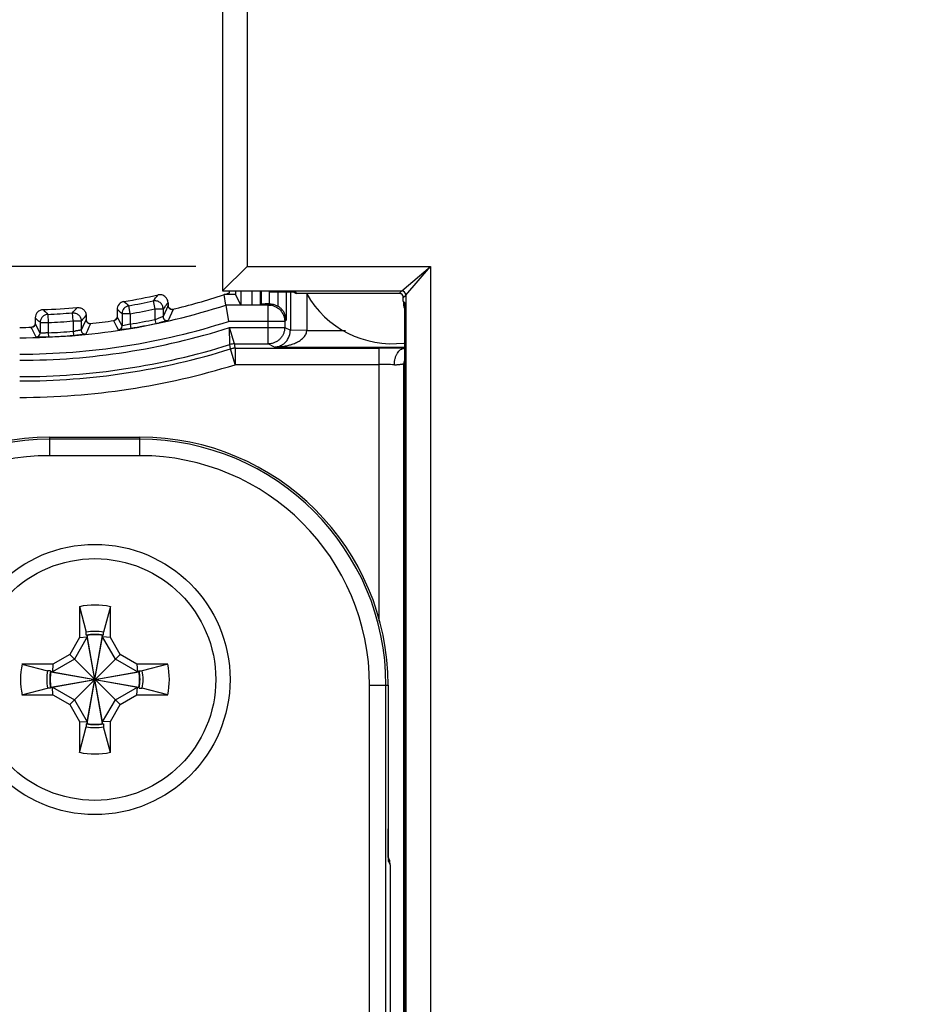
# Model space of a CAD drawing. Header units: inches. Extents: x 0 to 22, y 0 to 17.
# Tile 18 of 33: x 8.7 to 9.8, y 11.4 to 12.6. Entities that reach past the tile are written whole.
import ezdxf

# ---------------------------------------------------------------- set-up
doc = ezdxf.new("R2010")
doc.units = ezdxf.units.IN
doc.header["$LTSCALE"] = 1.21
doc.header["$MEASUREMENT"] = 0
doc.layers.get('0').update_dxf_attribs({"linetype": 'CONTINUOUS'})
for name, color, linetype in [('02___PRT_ALL_AXES', 7, 'CONTINUOUS'), ('06___PRT_ALL_SURFS', 7, 'CONTINUOUS'), ('DIMENSIONS', 7, 'CONTINUOUS')]:
    doc.layers.add(name, color=color, linetype=linetype)
doc.styles.get("Standard").update_dxf_attribs({"font": 'txt', "width": 0.8})
doc.dimstyles.new('DIMSTYLE_1', dxfattribs={"dimtxt": 0.125, "dimasz": 0.18, "dimexe": 0.125, "dimexo": 0.0625, "dimgap": 0.0625, "dimtad": 0, "dimtih": 1, "dimtoh": 1, "dimzin": 4, "dimdsep": 46, "dimtxsty": 'STANDARD', "dimblk": '_FILLED', "dimblk1": '_FILLED', "dimblk2": '_FILLED', "dimcen": 0.09, "dimadec": 0, "dimazin": 0, "dimtp": 0.001, "dimtm": 0.001, "dimtfac": 1, "dimtofl": 0, "dimtmove": 0, "dimatfit": 3, "dimldrblk": '_FILLED', "dimfxl": 1, "dimtolj": 1, "dimtzin": 4, "dimarcsym": 0})

# ---------------------------------------------------------------- blocks, each defined once
blk = doc.blocks.new('_FILLED')
at = {"color": 0, "linetype": 'BYBLOCK'}
blk.add_solid([(0, 0), (-1, 0.1736), (-1, -0.1736)], dxfattribs=at)
blk = doc.blocks.new('*D0')
at = {"layer": 'DIMENSIONS', "color": 2, "linetype": 'CONTINUOUS'}
for p, q in [((8.9475, 12.2963), (6.2586, 12.2963)), ((6.3836, 12.2963), (6.3836, 10.3668)), ((6.3836, 8.1873), (6.3836, 10.1168)), ((8.9475, 8.1873), (6.2586, 8.1873))]:
    blk.add_line(p, q, dxfattribs=at)
at = {"layer": 'DIMENSIONS', "color": 2, "linetype": 'CONTINUOUS', "xscale": 0.18, "yscale": 0.18, "zscale": 0.18}
for p, rotation in [((6.3836, 12.2963), 90), ((6.3836, 8.1873), 270)]:
    blk.add_blockref('_FILLED', p, dxfattribs=dict(at, rotation=rotation))
at = {"layer": 'DIMENSIONS', "color": 2, "linetype": 'CONTINUOUS', "insert": (6.3836, 10.3043), "char_height": 0.125, "width": 1.225, "attachment_point": 2, "line_spacing_factor": 0.9}
blk.add_mtext('4.11{\\Ftxt.shx;\\W1.000000;\\H0.125000; }[104.4]', dxfattribs=at)
blk = doc.blocks.new('*D3')
at = {"layer": 'DIMENSIONS', "color": 2, "linetype": 'CONTINUOUS'}
for p, q in [((7.8836, 10.3043), (7.8836, 14.2328)), ((13.4104, 12.5118), (13.4104, 14.2328)), ((7.8836, 14.1078), (9.872, 14.1078)), ((13.4104, 14.1078), (11.422, 14.1078))]:
    blk.add_line(p, q, dxfattribs=at)
at = {"layer": 'DIMENSIONS', "color": 2, "linetype": 'CONTINUOUS', "xscale": 0.18, "yscale": 0.18, "zscale": 0.18, "rotation": 180}
blk.add_blockref('_FILLED', (7.8836, 14.1078), dxfattribs=at)
at = {"layer": 'DIMENSIONS', "color": 2, "linetype": 'CONTINUOUS', "xscale": 0.18, "yscale": 0.18, "zscale": 0.18}
blk.add_blockref('_FILLED', (13.4104, 14.1078), dxfattribs=at)
at = {"layer": 'DIMENSIONS', "color": 2, "linetype": 'CONTINUOUS', "insert": (10.647, 14.1703), "char_height": 0.125, "width": 1.425, "attachment_point": 2, "line_spacing_factor": 0.9}
blk.add_mtext('(5.53{\\Ftxt.shx;\\W1.000000;\\H0.125000; }[140.4])', dxfattribs=at)

msp = doc.modelspace()

# ---------------------------------------------------------------- linework, layer by layer
at = {"color": 7, "linetype": 'CONTINUOUS'}
for p, q in [((8.98, 12.7828), (8.98, 12.2663)), ((9.01, 12.7828), (9.01, 12.2963)), ((8.98, 12.2663), (9.01, 12.2963)), ((9.01, 12.2963), (9.2338, 12.2963)), ((9.1988, 12.2663), (9.2338, 12.2963)), ((9.2038, 12.2613), (9.2338, 12.2963)), ((9.2338, 12.2963), (9.2338, 8.1873)), ((8.98, 12.2663), (9.1988, 12.2663)), ((8.9887, 12.2639), (8.9887, 12.2661)), ((8.9961, 12.2661), (8.9961, 12.2618)), ((9.0023, 12.2661), (9.0023, 12.2494)), ((9.0164, 12.2494), (9.0164, 12.2661)), ((9.0264, 12.2496), (9.0264, 12.2661)), ((9.0271, 12.2661), (9.0271, 12.2503)), ((9.0371, 12.2661), (9.0371, 12.2505)), ((9.0471, 12.2651), (9.0693, 12.2651)), ((9.0476, 12.2651), (9.0476, 12.2477)), ((9.0576, 12.2651), (9.0576, 12.2307)), ((9.0629, 12.2648), (9.0629, 12.2182)), ((9.0675, 12.2648), (9.0672, 12.2651)), ((9.0675, 12.2648), (9.0675, 12.2648)), ((9.0675, 12.2648), (9.0689, 12.2638)), ((9.0675, 12.2648), (9.0687, 12.2639)), ((9.071, 12.2633), (9.0693, 12.2651)), ((9.1958, 12.2633), (9.1988, 12.2663)), ((8.8955, 12.254), (8.8976, 12.2442)), ((8.9814, 12.2615), (8.9823, 12.2618)), ((8.9843, 12.2491), (8.9823, 12.2618)), ((8.9961, 12.2618), (8.9823, 12.2618)), ((9.0023, 12.2494), (8.9961, 12.2618)), ((9.0689, 12.2638), (9.071, 12.2633)), ((9.071, 12.2633), (9.071, 12.2633)), ((9.1958, 12.2633), (9.071, 12.2633)), ((9.0829, 12.2633), (9.0829, 12.2178)), ((9.2008, 12.2583), (9.2038, 12.2613)), ((9.2008, 12.2537), (9.2008, 12.2583)), ((9.2008, 12.2537), (9.2022, 12.2523)), ((9.2022, 12.2523), (9.2022, 8.2313)), ((9.2022, 12.2523), (9.2022, 12.2517)), ((9.2038, 12.2613), (9.2038, 8.2223)), ((8.8514, 12.2435), (8.8514, 12.2348)), ((8.8534, 12.2418), (8.8514, 12.2435)), ((8.8554, 12.2401), (8.8534, 12.2418)), ((8.8674, 12.2384), (8.8657, 12.2483)), ((8.8976, 12.2442), (8.8976, 12.2314)), ((8.9076, 12.2442), (8.8976, 12.2442)), ((8.9096, 12.2467), (8.9076, 12.2442)), ((8.9076, 12.2442), (8.9076, 12.235)), ((8.9116, 12.2441), (8.9096, 12.2395)), ((8.9136, 12.2487), (8.9116, 12.2441)), ((8.9136, 12.2517), (8.9136, 12.2487)), ((8.9143, 12.2461), (8.9136, 12.2487)), ((8.9198, 12.2438), (8.9177, 12.2393)), ((8.9193, 12.2438), (8.9198, 12.2438)), ((9.036, 12.2491), (8.9843, 12.2491)), ((8.9843, 12.2491), (8.9875, 12.2291)), ((9.0023, 12.2494), (9.0164, 12.2494)), ((9.0271, 12.2503), (9.0264, 12.2496)), ((9.0322, 12.2505), (9.0271, 12.2503)), ((9.036, 12.2491), (9.0374, 12.2505)), ((9.036, 12.2016), (9.036, 12.2491)), ((9.036, 12.2491), (9.0397, 12.2487)), ((8.7514, 12.2334), (8.7514, 12.2267)), ((8.7554, 12.2296), (8.7565, 12.2285)), ((8.767, 12.2376), (8.7674, 12.2277)), ((8.7976, 12.2296), (8.7968, 12.2395)), ((8.7976, 12.2296), (8.7976, 12.217)), ((8.7976, 12.2296), (8.8076, 12.2296)), ((8.8076, 12.2296), (8.8076, 12.2186)), ((8.8136, 12.2313), (8.8096, 12.2228)), ((8.8116, 12.2339), (8.8136, 12.2361)), ((8.8136, 12.2361), (8.8136, 12.2313)), ((8.8143, 12.2288), (8.8136, 12.2313)), ((8.8471, 12.2299), (8.8479, 12.2301)), ((8.8477, 12.2289), (8.8471, 12.2299)), ((8.8512, 12.2224), (8.8477, 12.2288)), ((8.8505, 12.2319), (8.8492, 12.2307)), ((8.8514, 12.2348), (8.851, 12.2329)), ((8.8526, 12.2326), (8.8514, 12.2348)), ((8.853, 12.2318), (8.8526, 12.2326)), ((8.8534, 12.2311), (8.8531, 12.2317)), ((8.8535, 12.231), (8.8534, 12.2311)), ((8.8554, 12.2273), (8.8535, 12.231)), ((8.8574, 12.2384), (8.8554, 12.2401)), ((8.8574, 12.2384), (8.8574, 12.2236)), ((8.8674, 12.2384), (8.8574, 12.2384)), ((8.8674, 12.2384), (8.8674, 12.2257)), ((8.8976, 12.2314), (8.8986, 12.2265)), ((8.9076, 12.235), (8.9003, 12.2323)), ((8.9134, 12.23), (8.9027, 12.2274)), ((8.9091, 12.2385), (8.9076, 12.235)), ((8.9096, 12.2395), (8.9091, 12.2385)), ((8.9137, 12.2301), (8.9134, 12.23)), ((8.9145, 12.2319), (8.9137, 12.2301)), ((8.9157, 12.2347), (8.9145, 12.2319)), ((8.9177, 12.2393), (8.9157, 12.2347)), ((9.056, 12.2291), (8.9875, 12.2291)), ((9.0576, 12.2307), (9.056, 12.2291)), ((9.056, 12.2295), (9.056, 12.2291)), ((9.056, 12.2291), (9.056, 12.2216)), ((8.7465, 12.2217), (8.7473, 12.2218)), ((8.7472, 12.2204), (8.7465, 12.2217)), ((8.7475, 12.2219), (8.7472, 12.2218)), ((8.7485, 12.2178), (8.7472, 12.2204)), ((8.7505, 12.2138), (8.7485, 12.2178)), ((8.7514, 12.2267), (8.7514, 12.2267)), ((8.7525, 12.2245), (8.7514, 12.2267)), ((8.7531, 12.2234), (8.7525, 12.2245)), ((8.7574, 12.2149), (8.7531, 12.2234)), ((8.7574, 12.2277), (8.7574, 12.2149)), ((8.7574, 12.2277), (8.7674, 12.2277)), ((8.7674, 12.2277), (8.7674, 12.2151)), ((8.7976, 12.217), (8.798, 12.212)), ((8.8094, 12.2224), (8.8076, 12.2186)), ((8.8096, 12.2228), (8.8094, 12.2224)), ((8.8151, 12.2179), (8.814, 12.2155)), ((8.8171, 12.2221), (8.8151, 12.2179)), ((8.8191, 12.2263), (8.8171, 12.2221)), ((8.8187, 12.2263), (8.8191, 12.2263)), ((8.8532, 12.2186), (8.8512, 12.2224)), ((8.8533, 12.2186), (8.8532, 12.2186)), ((8.8538, 12.2186), (8.8533, 12.2186)), ((8.8605, 12.2195), (8.8538, 12.2186)), ((8.8574, 12.2236), (8.8554, 12.2273)), ((8.8578, 12.2236), (8.8574, 12.2236)), ((8.8674, 12.2257), (8.8578, 12.2236)), ((8.8674, 12.2257), (8.8682, 12.2208)), ((8.8682, 12.2208), (8.8675, 12.2207)), ((8.9887, 12.2216), (9.056, 12.2216)), ((8.9889, 12.2007), (8.9887, 12.2216)), ((8.9948, 12.2016), (8.9887, 12.2216)), ((9.056, 12.2216), (9.0629, 12.2182)), ((9.0829, 12.2178), (9.0629, 12.2182)), ((9.0829, 12.2178), (9.1302, 12.2178)), ((8.7525, 12.2099), (8.7505, 12.2138)), ((8.7531, 12.2098), (8.7525, 12.2099)), ((8.7676, 12.2101), (8.7531, 12.2098)), ((8.7674, 12.2151), (8.7676, 12.2101)), ((8.8128, 12.2135), (8.8021, 12.2124)), ((8.8131, 12.2136), (8.8128, 12.2135)), ((8.814, 12.2155), (8.8131, 12.2136)), ((8.9897, 12.1954), (8.9889, 12.2007)), ((8.9956, 12.1763), (8.9897, 12.1954)), ((8.9948, 12.2016), (9.036, 12.2016)), ((8.9951, 12.1999), (8.9948, 12.2016)), ((8.9956, 12.1963), (8.9951, 12.1999)), ((8.9956, 12.1963), (8.9956, 12.1763)), ((8.9956, 12.1963), (9.1713, 12.1963)), ((9.0436, 12.1978), (9.036, 12.2016)), ((9.0436, 12.1978), (9.2023, 12.1978)), ((9.1713, 11.8629), (9.1713, 12.1963)), ((8.9954, 12.1763), (9.1713, 12.1763)), ((9.2013, 8.3209), (9.2013, 12.1773)), ((8.7693, 12.0651), (8.7693, 12.0877)), ((8.7693, 12.0877), (8.8793, 12.0877)), ((8.8793, 12.0851), (8.7693, 12.0851)), ((8.8793, 12.0651), (8.8793, 12.0877)), ((8.8793, 12.0651), (8.7693, 12.0651)), ((8.8054, 11.8808), (8.8054, 11.843)), ((8.8054, 11.8808), (8.8138, 11.8496)), ((8.8432, 11.8808), (8.8348, 11.8496)), ((8.8432, 11.843), (8.8432, 11.8808)), ((8.8149, 11.8437), (8.7993, 11.8168)), ((8.8054, 11.843), (8.8149, 11.8437)), ((8.8138, 11.8459), (8.8138, 11.8496)), ((8.8147, 11.8461), (8.8149, 11.8455)), ((8.8149, 11.8455), (8.8149, 11.8437)), ((8.8149, 11.7381), (8.8337, 11.8455)), ((8.8337, 11.7381), (8.8149, 11.8455)), ((8.8149, 11.7399), (8.8337, 11.8437)), ((8.8337, 11.7399), (8.8149, 11.8437)), ((8.8339, 11.8461), (8.8337, 11.8455)), ((8.8337, 11.8437), (8.8337, 11.8455)), ((8.8493, 11.8168), (8.8337, 11.8437)), ((8.8432, 11.843), (8.8337, 11.8437)), ((8.8348, 11.8459), (8.8348, 11.8496)), ((8.8054, 11.843), (8.7936, 11.8225)), ((8.855, 11.8225), (8.8432, 11.843)), ((8.7936, 11.8225), (8.7731, 11.8107)), ((8.7936, 11.7611), (8.855, 11.8225)), ((8.855, 11.7611), (8.7936, 11.8225)), ((8.8755, 11.8107), (8.855, 11.8225)), ((8.7353, 11.8107), (8.7665, 11.8023)), ((8.7731, 11.8107), (8.7353, 11.8107)), ((8.7993, 11.8168), (8.7724, 11.8012)), ((8.7731, 11.8107), (8.7724, 11.8012)), ((8.8762, 11.8012), (8.8493, 11.8168)), ((8.8755, 11.8107), (8.8762, 11.8012)), ((8.9133, 11.8107), (8.8755, 11.8107)), ((8.9133, 11.8107), (8.8821, 11.8023)), ((8.7702, 11.8023), (8.7665, 11.8023)), ((8.77, 11.8014), (8.7706, 11.8012)), ((8.7706, 11.8012), (8.878, 11.7824)), ((8.7724, 11.8012), (8.7706, 11.8012)), ((8.7706, 11.7824), (8.878, 11.8012)), ((8.7724, 11.8012), (8.8762, 11.7824)), ((8.7724, 11.7824), (8.8762, 11.8012)), ((8.878, 11.8012), (8.8762, 11.8012)), ((8.8786, 11.8014), (8.878, 11.8012)), ((8.8784, 11.8023), (8.8821, 11.8023)), ((9.1596, 8.6988), (9.1596, 11.7848)), ((9.1596, 11.7848), (9.1822, 11.7848)), ((9.1796, 8.6988), (9.1796, 11.7848)), ((9.1822, 11.7848), (9.1822, 11.6094)), ((8.7353, 11.7729), (8.7665, 11.7813)), ((8.7353, 11.7729), (8.7731, 11.7729)), ((8.7702, 11.7813), (8.7665, 11.7813)), ((8.77, 11.7822), (8.7706, 11.7824)), ((8.7706, 11.7824), (8.7724, 11.7824)), ((8.7731, 11.7729), (8.7724, 11.7824)), ((8.7724, 11.7824), (8.7993, 11.7668)), ((8.7731, 11.7729), (8.7936, 11.7611)), ((8.8493, 11.7668), (8.8762, 11.7824)), ((8.855, 11.7611), (8.8755, 11.7729)), ((8.8755, 11.7729), (8.8762, 11.7824)), ((8.8755, 11.7729), (8.9133, 11.7729)), ((8.8762, 11.7824), (8.878, 11.7824)), ((8.8786, 11.7822), (8.878, 11.7824)), ((8.8784, 11.7813), (8.8821, 11.7813)), ((8.9133, 11.7729), (8.8821, 11.7813)), ((8.7936, 11.7611), (8.8054, 11.7406)), ((8.7993, 11.7668), (8.8149, 11.7399)), ((8.8337, 11.7399), (8.8493, 11.7668)), ((8.8432, 11.7406), (8.855, 11.7611)), ((8.8054, 11.7406), (8.8054, 11.7028)), ((8.8054, 11.7406), (8.8149, 11.7399)), ((8.8138, 11.7377), (8.8138, 11.734)), ((8.8147, 11.7375), (8.8149, 11.7381)), ((8.8149, 11.7399), (8.8149, 11.7381)), ((8.8432, 11.7406), (8.8337, 11.7399)), ((8.8337, 11.7381), (8.8337, 11.7399)), ((8.8339, 11.7375), (8.8337, 11.7381)), ((8.8348, 11.7377), (8.8348, 11.734)), ((8.8432, 11.7028), (8.8432, 11.7406)), ((8.8054, 11.7028), (8.8138, 11.734)), ((8.8432, 11.7028), (8.8348, 11.734)), ((9.1822, 11.6094), (9.1822, 11.6094)), ((9.1822, 11.6094), (9.1822, 11.6067)), ((9.1824, 11.5816), (9.1823, 11.5846)), ((9.1825, 11.5747), (9.1825, 11.5767)), ((9.1825, 11.5752), (9.1825, 11.5746)), ((9.1825, 11.5747), (9.1827, 11.5744)), ((9.1825, 11.5746), (9.1828, 11.5694)), ((9.1827, 11.5719), (9.1826, 11.5724)), ((9.1828, 11.5694), (9.1848, 11.5655)), ((9.1848, 11.5655), (9.1848, 8.9181))]:
    msp.add_line(p, q, dxfattribs=at)
for points in [[(8.9188, 12.2437), (8.9177, 12.2438), (8.9161, 12.2444), (8.9143, 12.2461)], [(8.919, 12.2437), (8.919, 12.2437), (8.9188, 12.2437)], [(8.8182, 12.2263), (8.8173, 12.2265), (8.8158, 12.2272), (8.8143, 12.2288)], [(8.8492, 12.2307), (8.8481, 12.2301), (8.8479, 12.2301)], [(8.8514, 12.2348), (8.8513, 12.2336), (8.8505, 12.2319)], [(8.7496, 12.2229), (8.7484, 12.2222), (8.7475, 12.2219)], [(8.7514, 12.2267), (8.7513, 12.2257), (8.7507, 12.2241), (8.7496, 12.2229)], [(8.8183, 12.2263), (8.8184, 12.2263), (8.8182, 12.2263)], [(9.1823, 11.5846), (9.1822, 11.5915), (9.1822, 11.5955), (9.1822, 11.5997), (9.1822, 11.6042), (9.1822, 11.6094)], [(9.1825, 11.5767), (9.1824, 11.579), (9.1824, 11.5816)], [(9.1826, 11.5724), (9.1826, 11.5734), (9.1825, 11.5747)]]:
    msp.add_lwpolyline(points, dxfattribs=at)
msp.add_circle((8.8243, 11.7918), 0.1476, dxfattribs=at)
for centre, radius, start, end in [((9.1988, 12.2613), 0.005, 0.0374, 89.9626), ((8.8614, 12.2435), 0.01, 99.4205, 179.9839), ((8.7325, 13.0218), 0.7789, 279.4044, 282.5253), ((10.4247, 14.0755), 2.4019, 229.3423, 229.5289), ((8.7325, 13.0218), 0.7849, 279.7716, 281.9864), ((7.3321, 13.5044), 2.0019, 321.348, 321.6197), ((8.7325, 13.0219), 0.8001, 283.4763, 288.1262), ((8.7325, 13.0218), 0.8, 288.1949, 288.6798), ((9.1958, 12.2583), 0.00498, 29.9516, 60.0485), ((9.2299, 12.2532), 0.0291, 179.1491, 187.3745), ((8.7325, 13.0218), 0.8127, 270, 288.0508), ((8.7325, 13.0218), 0.7789, 272.1, 275.1701), ((10.3254, 13.8457), 2.2393, 225.685, 225.8967), ((7.2329, 13.6621), 2.1141, 317.7098, 317.9489), ((8.8674, 12.2384), 0.01, 99.7875, 179.9841), ((8.7325, 13.0218), 0.7949, 279.7716, 281.9864), ((7.3308, 13.5214), 2.0292, 321.0822, 321.2626), ((9.0374, 11.6925), 0.558, 89.9959, 90.5338), ((9.0358, 12.2285), 0.0206, 69.8308, 79.1905), ((9.2297, 12.2532), 0.0289, 187.3753, 195.1006), ((8.7325, 13.0218), 0.8327, 270, 287.831), ((10.3352, 13.8764), 2.2821, 226.0501, 226.1896), ((8.7325, 13.0218), 0.7849, 272.5173, 274.6966), ((8.7325, 13.0218), 0.7949, 272.5173, 274.6966), ((7.2238, 13.6886), 2.1534, 317.3482, 317.5055), ((8.7327, 13.0201), 0.7983, 276.153, 278.2929), ((8.8464, 12.2348), 0.00498, 305.4323, 337.9595), ((8.7325, 13.0218), 0.8074, 279.6185, 281.7977), ((8.8375, 12.4232), 0.201, 287.3943, 288.2108), ((8.7325, 13.0215), 0.7997, 269.9993, 271.0557), ((8.7325, 13.0218), 0.8402, 270, 287.7509), ((8.7464, 12.2267), 0.00498, 300.6057, 333.3367), ((8.7325, 13.0218), 0.8074, 272.4782, 274.6235), ((8.7753, 12.4005), 0.1849, 276.9142, 277.7666), ((8.8126, 12.2186), 0.005, 180.036, 275.6647), ((8.8524, 12.2236), 0.005, 278.5599, 359.9755), ((8.8011, 12.6167), 0.4015, 278.5053, 279.5294), ((8.7325, 13.0218), 0.8124, 279.6185, 281.7977), ((8.812, 12.6414), 0.4239, 281.7967, 282.3662), ((9.0421, 12.2182), 0.0208, 351.7898, 355.1927), ((9.0421, 12.2182), 0.0208, 355.1968, 359.9869), ((8.7524, 12.2149), 0.005, 271.4362, 359.9703), ((8.7325, 13.0218), 0.8124, 272.4782, 274.6235), ((8.7645, 12.626), 0.4153, 274.6219, 275.1925), ((9.0421, 12.2182), 0.0208, 327.1146, 351.8077), ((8.7325, 13.0218), 0.8602, 270, 287.3397), ((8.7325, 13.0218), 0.8655, 270, 287.2873), ((8.9948, 12.1816), 0.02, 89.9978, 107.3393), ((8.9956, 12.1763), 0.02, 99.7335, 107.2823), ((8.9956, 12.1763), 0.02, 95.7626, 99.7287), ((8.9956, 12.1763), 0.02, 90.1512, 95.7607), ((9.046, 12.2586), 0.0605, 282.0007, 286.603), ((9.1714, 6.7571), 5.4392, 89.7733, 90.0002), ((9.1787, 8.725), 3.4713, 89.6114, 89.7668), ((9.2211, 12.1773), 0.0198, 169.052, 179.963), ((8.7325, 13.0218), 0.8855, 270, 287.2713), ((9.1717, 10.4005), 1.7758, 89.4112, 90.0107), ((8.7693, 11.7848), 0.3029, 90, 180), ((8.7693, 11.7848), 0.3003, 90, 180), ((8.8793, 11.7848), 0.3029, 0, 90), ((8.8793, 11.7848), 0.3003, 0, 90), ((8.7693, 11.7848), 0.2803, 90, 180), ((8.8793, 11.7848), 0.2803, 0, 90), ((8.8243, 11.7918), 0.0909, 78.007, 101.993), ((8.8243, 11.7921), 0.0585, 79.606, 100.394), ((8.8243, 11.7918), 0.0551, 78.9667, 101.0333), ((8.8243, 11.7918), 0.0546, 80.0284, 99.9716), ((8.8243, 11.7918), 0.0909, 168.007, 191.993), ((8.8243, 11.7918), 0.0909, 348.007, 11.993), ((8.824, 11.7918), 0.0585, 169.606, 190.394), ((8.8243, 11.7918), 0.0551, 168.9667, 191.0333), ((8.8243, 11.7918), 0.0546, 170.0284, 189.9716), ((8.8243, 11.7918), 0.0546, 350.0284, 9.9716), ((8.8243, 11.7918), 0.0551, 348.9667, 11.0333), ((8.8246, 11.7918), 0.0585, 349.606, 10.394), ((8.8243, 11.7918), 0.0551, 258.9667, 281.0333), ((8.8243, 11.7918), 0.0546, 260.0284, 279.9716), ((8.8243, 11.7915), 0.0585, 259.606, 280.394), ((8.8243, 11.7918), 0.0909, 258.007, 281.993), ((11.5082, 11.6095), 2.326, 180.0681, 180.1948), ((11.2374, 11.6086), 2.0552, 180.1959, 180.3211), ((11.0003, 11.6073), 1.8181, 180.3215, 180.5103), ((10.7043, 11.6047), 1.5221, 180.5143, 180.6291), ((10.4194, 11.6016), 1.2372, 180.6288, 180.836), ((10.1288, 11.5975), 0.9465, 180.8436, 180.9627), ((9.9458, 11.5944), 0.7636, 180.9638, 181.1387), ((9.7845, 11.5913), 0.6022, 181.1434, 181.284), ((9.6214, 11.5876), 0.4391, 181.2813, 181.6153), ((9.1649, 11.5655), 0.0199, 18.0652, 26.3245), ((9.163, 11.5694), 0.0199, 359.9949, 7.1365), ((9.1647, 11.5655), 0.0201, 0.0043, 18.0325)]:
    msp.add_arc(centre, radius, start, end, dxfattribs=at)
for centre, start_param, end_param in [((9.0471, 12.2652), -3.124139, -1.570796), ((9.0164, 12.2496), -1.570796, -0.017453)]:
    msp.add_ellipse(centre, major_axis=(0.01, 0), ratio=0.017455, start_param=start_param, end_param=end_param, dxfattribs=at)
for points, knots in [([(8.9076, 12.2442), (8.9076, 12.2457), (8.9071, 12.2479), (8.9055, 12.2505), (8.9039, 12.2521), (8.902, 12.2533), (8.8993, 12.2543), (8.8969, 12.2543), (8.8955, 12.254)], [0, 0, 0, 0, 0.248884, 0.374621, 0.5, 0.625379, 0.751116, 1, 1, 1, 1]), ([(8.9119, 12.2573), (8.9113, 12.2581), (8.9099, 12.2596), (8.9073, 12.2611), (8.9044, 12.2618), (8.9024, 12.2616), (8.9014, 12.2614)], [0, 0, 0, 0, 0.250066, 0.500132, 0.751118, 1, 1, 1, 1]), ([(8.9136, 12.2517), (8.9136, 12.2527), (8.9133, 12.2546), (8.9124, 12.2565), (8.9119, 12.2573)], [0, 0, 0, 0, 0.497894, 1, 1, 1, 1]), ([(9.0687, 12.2639), (9.0688, 12.2638), (9.0696, 12.2635), (9.0704, 12.2633), (9.071, 12.2633)], [0, 0, 0, 0, 0.251817, 1, 1, 1, 1]), ([(9.1983, 12.2626), (9.1981, 12.2628), (9.1973, 12.2631), (9.1965, 12.2633), (9.1958, 12.2633)], [0, 0, 0, 0, 0.251836, 1, 1, 1, 1]), ([(9.2008, 12.2583), (9.2008, 12.259), (9.2006, 12.2598), (9.2003, 12.2606), (9.2001, 12.2608)], [0, 0, 0, 0, 0.748164, 1, 1, 1, 1]), ([(8.761, 12.2434), (8.7598, 12.2434), (8.7579, 12.2429), (8.7556, 12.2417), (8.7542, 12.2404), (8.753, 12.2389), (8.7518, 12.2366), (8.7514, 12.2347), (8.7514, 12.2334)], [0, 0, 0, 0, 0.249164, 0.374731, 0.5, 0.625269, 0.750836, 1, 1, 1, 1]), ([(8.8027, 12.2461), (8.8041, 12.2462), (8.8062, 12.2459), (8.8087, 12.2448), (8.8104, 12.2435), (8.8118, 12.242), (8.8131, 12.2396), (8.8136, 12.2375), (8.8136, 12.2361)], [0, 0, 0, 0, 0.249024, 0.374678, 0.5, 0.625322, 0.750976, 1, 1, 1, 1]), ([(8.9136, 12.2487), (8.9136, 12.2485), (8.9137, 12.2475), (8.914, 12.2466), (8.9144, 12.246)], [0, 0, 0, 0, 0.249011, 1, 1, 1, 1]), ([(8.9144, 12.246), (8.9147, 12.2456), (8.9153, 12.2448), (8.9161, 12.2443), (8.9166, 12.2441)], [0, 0, 0, 0, 0.500125, 1, 1, 1, 1]), ([(8.9166, 12.2441), (8.9171, 12.2439), (8.9181, 12.2436), (8.9192, 12.2437), (8.9198, 12.2438)], [0, 0, 0, 0, 0.501889, 1, 1, 1, 1]), ([(9.0371, 12.2505), (9.0385, 12.2505), (9.0404, 12.2504), (9.0422, 12.2499), (9.0427, 12.2498)], [0, 0, 0, 0, 0.749326, 1, 1, 1, 1]), ([(9.0427, 12.2498), (9.0431, 12.2497), (9.0448, 12.2491), (9.0464, 12.2484), (9.0476, 12.2477)], [0, 0, 0, 0, 0.250691, 1, 1, 1, 1]), ([(9.0429, 12.2478), (9.0444, 12.2473), (9.0473, 12.2459), (9.0509, 12.2428), (9.0536, 12.2389), (9.0548, 12.236), (9.0553, 12.2345)], [0, 0, 0, 0, 0.250352, 0.499804, 0.74948, 1, 1, 1, 1]), ([(9.0515, 12.2447), (9.0512, 12.245), (9.05, 12.2461), (9.0487, 12.2471), (9.0476, 12.2477)], [0, 0, 0, 0, 0.246112, 1, 1, 1, 1]), ([(9.0576, 12.2307), (9.0576, 12.2319), (9.0573, 12.2344), (9.0562, 12.2381), (9.0543, 12.2416), (9.0525, 12.2437), (9.0515, 12.2447)], [0, 0, 0, 0, 0.236388, 0.478601, 0.731385, 1, 1, 1, 1]), ([(8.767, 12.2376), (8.7657, 12.2376), (8.7638, 12.2371), (8.7616, 12.2359), (8.7601, 12.2346), (8.759, 12.2331), (8.7578, 12.2308), (8.7574, 12.2289), (8.7574, 12.2277)], [0, 0, 0, 0, 0.249172, 0.374734, 0.5, 0.625266, 0.750828, 1, 1, 1, 1]), ([(8.7968, 12.2395), (8.7981, 12.2396), (8.8002, 12.2394), (8.8027, 12.2382), (8.8044, 12.237), (8.8058, 12.2354), (8.8071, 12.233), (8.8076, 12.2309), (8.8076, 12.2296)], [0, 0, 0, 0, 0.249034, 0.374681, 0.5, 0.625319, 0.750966, 1, 1, 1, 1]), ([(8.8136, 12.2313), (8.8136, 12.2311), (8.8137, 12.2302), (8.814, 12.2293), (8.8143, 12.2287)], [0, 0, 0, 0, 0.249176, 1, 1, 1, 1]), ([(8.8143, 12.2287), (8.8145, 12.2283), (8.8151, 12.2276), (8.8158, 12.2271), (8.8162, 12.2269)], [0, 0, 0, 0, 0.50011, 1, 1, 1, 1]), ([(8.8493, 12.2308), (8.8492, 12.2306), (8.8485, 12.2302), (8.8477, 12.23), (8.8471, 12.2299)], [0, 0, 0, 0, 0.251523, 1, 1, 1, 1]), ([(8.9076, 12.235), (8.9076, 12.2342), (8.9079, 12.2331), (8.9086, 12.2318), (8.9094, 12.231), (8.9104, 12.2304), (8.9118, 12.2299), (8.913, 12.2299), (8.9137, 12.2301)], [0, 0, 0, 0, 0.248847, 0.374592, 0.49998, 0.625371, 0.751125, 1, 1, 1, 1]), ([(9.0553, 12.2345), (9.0554, 12.234), (9.0558, 12.2324), (9.056, 12.2307), (9.056, 12.2295)], [0, 0, 0, 0, 0.25154, 1, 1, 1, 1]), ([(8.749, 12.2224), (8.7488, 12.2223), (8.748, 12.2219), (8.7471, 12.2218), (8.7465, 12.2217)], [0, 0, 0, 0, 0.251789, 1, 1, 1, 1]), ([(8.7514, 12.2267), (8.7514, 12.2266), (8.7514, 12.2258), (8.7511, 12.225), (8.7509, 12.2245)], [0, 0, 0, 0, 0.249137, 1, 1, 1, 1]), ([(8.8076, 12.2186), (8.8076, 12.2186), (8.8076, 12.2186), (8.8075, 12.2186), (8.8074, 12.2185), (8.8073, 12.2185), (8.807, 12.2184), (8.8067, 12.2184), (8.8064, 12.2183), (8.806, 12.2182), (8.8053, 12.2181), (8.8044, 12.2179), (8.8032, 12.2177), (8.8018, 12.2175), (8.8008, 12.2174), (8.8003, 12.2173)], [0, 0, 0, 0, 0.002298, 0.006569, 0.021519, 0.045114, 0.077225, 0.117661, 0.166138, 0.222328, 0.285867, 0.433226, 0.604378, 0.794862, 1, 1, 1, 1]), ([(8.8162, 12.2269), (8.8166, 12.2267), (8.8176, 12.2263), (8.8186, 12.2263), (8.8191, 12.2263)], [0, 0, 0, 0, 0.501651, 1, 1, 1, 1]), ([(9.056, 12.2216), (9.056, 12.2203), (9.0557, 12.2177), (9.0546, 12.2139), (9.0528, 12.2104), (9.0502, 12.2074), (9.0472, 12.2049), (9.0437, 12.203), (9.0399, 12.2019), (9.0373, 12.2016), (9.036, 12.2016)], [0, 0, 0, 0, 0.12438, 0.249723, 0.375025, 0.500018, 0.625009, 0.750303, 0.875634, 1, 1, 1, 1]), ([(9.0706, 12.2034), (9.072, 12.2041), (9.0748, 12.2057), (9.078, 12.2082), (9.0802, 12.2107), (9.0816, 12.2128), (9.0826, 12.2152), (9.0829, 12.217), (9.0829, 12.2178)], [0, 0, 0, 0, 0.241394, 0.486729, 0.611893, 0.739171, 0.868741, 1, 1, 1, 1]), ([(8.7674, 12.2151), (8.7668, 12.2151), (8.7655, 12.215), (8.7637, 12.2149), (8.762, 12.2148), (8.7607, 12.2148), (8.7597, 12.2148), (8.7592, 12.2148), (8.7587, 12.2148), (8.7582, 12.2148), (8.7579, 12.2148), (8.7577, 12.2148), (8.7575, 12.2148), (8.7575, 12.2148), (8.7574, 12.2148), (8.7574, 12.2149), (8.7574, 12.2149)], [0, 0, 0, 0, 0.193618, 0.379969, 0.552005, 0.703139, 0.769013, 0.82758, 0.878254, 0.92056, 0.954119, 0.978587, 0.987358, 0.993813, 0.997974, 1, 1, 1, 1]), ([(9.0532, 12.2007), (9.0544, 12.2014), (9.0568, 12.2033), (9.0587, 12.2056), (9.0596, 12.2069)], [0, 0, 0, 0, 0.463356, 1, 1, 1, 1]), ([(9.0436, 12.1978), (9.0452, 12.1979), (9.0486, 12.1984), (9.0518, 12.1998), (9.0532, 12.2007)], [0, 0, 0, 0, 0.484281, 1, 1, 1, 1]), ([(9.0436, 12.1978), (9.0461, 12.1979), (9.0511, 12.1981), (9.0561, 12.1989), (9.0585, 12.1994)], [0, 0, 0, 0, 0.499378, 1, 1, 1, 1]), ([(9.0632, 12.2006), (9.0639, 12.2008), (9.0664, 12.2016), (9.0688, 12.2026), (9.0706, 12.2034)], [0, 0, 0, 0, 0.249046, 1, 1, 1, 1]), ([(9.1899, 12.1762), (9.1899, 12.1775), (9.1901, 12.1801), (9.1908, 12.1838), (9.1919, 12.1873), (9.1934, 12.1903), (9.1953, 12.1928), (9.1974, 12.1947), (9.1998, 12.1959), (9.2015, 12.1962), (9.2023, 12.1962)], [0, 0, 0, 0, 0.150832, 0.299257, 0.440913, 0.573037, 0.69427, 0.80415, 0.904635, 1, 1, 1, 1]), ([(9.1899, 12.1762), (9.1907, 12.1762), (9.1923, 12.1762), (9.1945, 12.1764), (9.1965, 12.1766), (9.1979, 12.1768), (9.1989, 12.1769), (9.1995, 12.177), (9.2, 12.1771), (9.2005, 12.1772), (9.2008, 12.1773), (9.201, 12.1773), (9.2012, 12.1773), (9.2012, 12.1773), (9.2013, 12.1773), (9.2013, 12.1773), (9.2013, 12.1773)], [0, 0, 0, 0, 0.21629, 0.410967, 0.581272, 0.724902, 0.786179, 0.840128, 0.886517, 0.925163, 0.95594, 0.978721, 0.987079, 0.993402, 0.997691, 1, 1, 1, 1])]:
    msp.add_open_spline(points, degree=3, knots=knots, dxfattribs=at)
for points in [[(8.7565, 12.2285), (8.7565, 12.2285), (8.7565, 12.2285), (8.7566, 12.2285)], [(8.8477, 12.2288), (8.8477, 12.2289), (8.8477, 12.2289), (8.8477, 12.2289)], [(8.8477, 12.2288), (8.8477, 12.2288), (8.8477, 12.2288), (8.8477, 12.2288)], [(8.8531, 12.2317), (8.8531, 12.2317), (8.8531, 12.2317), (8.853, 12.2318)], [(8.8531, 12.2317), (8.8531, 12.2317), (8.8531, 12.2317), (8.8531, 12.2317)], [(8.7472, 12.2204), (8.7472, 12.2204), (8.7472, 12.2204), (8.7472, 12.2204)], [(8.7531, 12.2234), (8.7531, 12.2234), (8.7531, 12.2234), (8.7531, 12.2234)]]:
    msp.add_open_spline(points, degree=3, dxfattribs=at)
at = {"layer": '02___PRT_ALL_AXES', "color": 7, "linetype": 'CONTINUOUS'}
msp.add_circle((8.8243, 11.7918), 0.165, dxfattribs=at)
at = {"layer": '06___PRT_ALL_SURFS', "color": 7, "linetype": 'CONTINUOUS'}
msp.add_arc((9.1873, 12.3218), 0.12, 209.5341, 276.7895, dxfattribs=at)

# ---------------------------------------------------------------- dimensions: what is measured, and where the dimension line sits
at = {"layer": 'DIMENSIONS', "color": 2, "linetype": 'CONTINUOUS'}
dim = msp.add_linear_dim(base=(7.8836, 14.1078), p1=(13.4104, 12.4493), p2=(7.8836, 10.2418), angle=180, text='(<>)', dimstyle='DIMSTYLE_1', dxfattribs=at)
dim.commit()
dim.dimension.update_dxf_attribs({"geometry": '*D3', "text_midpoint": (10.647, 14.1078), "dimtype": 160})
dim = msp.add_linear_dim(base=(6.3836, 8.1873), p1=(9.01, 12.2963), p2=(9.01, 8.1873), angle=270, dimstyle='DIMSTYLE_1', dxfattribs=at)
dim.commit()
dim.dimension.update_dxf_attribs({"geometry": '*D0', "text_midpoint": (6.3836, 10.2418), "dimtype": 160})

doc.saveas('drawing.dxf')
